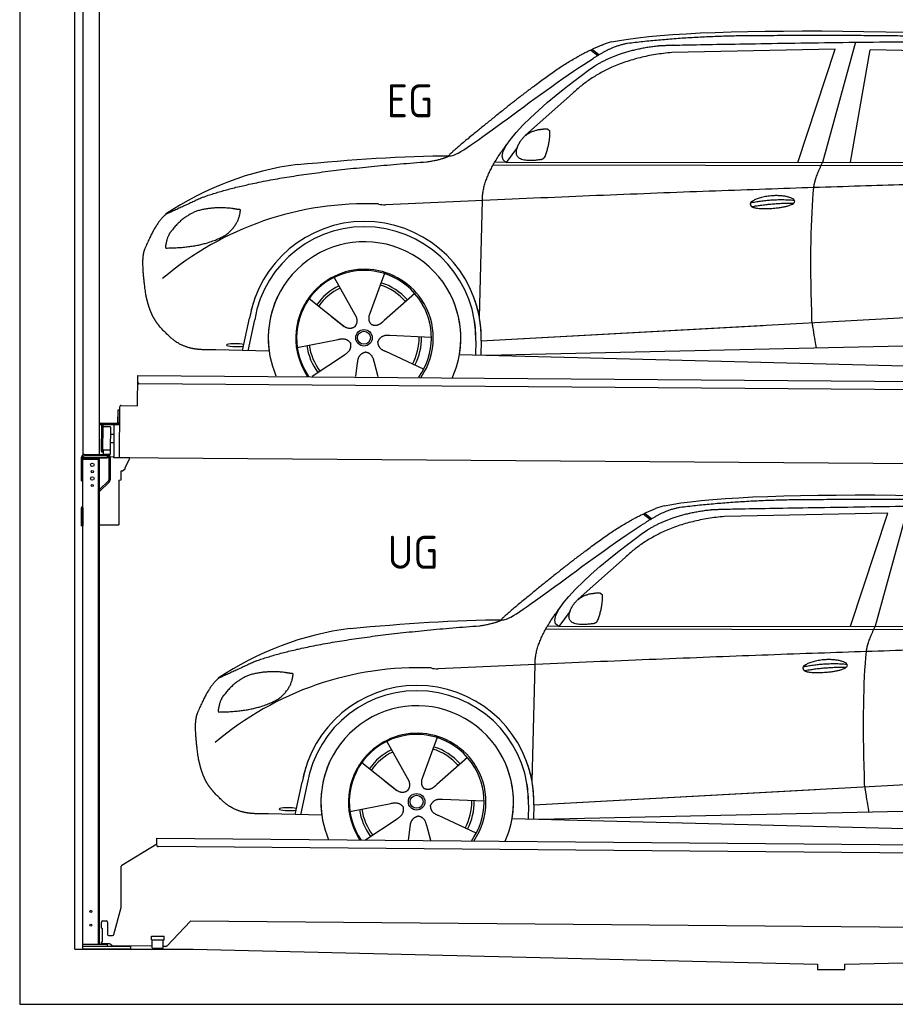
# Model space of a CAD drawing. Header units: millimetres. Extents: x -411 to 6777, y 0 to 6077.
# Tile 1 of 6: x 0 to 3183, y 0 to 3581. Entities that reach past the tile are written whole.
import ezdxf

# ---------------------------------------------------------------- set-up
doc = ezdxf.new("R2010")
doc.units = ezdxf.units.MM
for name, color, linetype, lineweight in [('car', 10, 'Continuous', 25), ('Gebäude', 7, 'Continuous', 25), ('Logo', 7, 'Continuous', 25), ('Plattform', 7, 'Continuous', 25), ('Ständer hinten', 7, 'Continuous', 25)]:
    doc.layers.add(name, color=color, linetype=linetype, lineweight=lineweight)
doc.styles.get("Standard").update_dxf_attribs({"font": 'ISOCP.SHX'})

# ---------------------------------------------------------------- blocks, each defined once
blk = doc.blocks.new('UG Plattfrom Gl550')
at = {"layer": 'Plattform'}
for p, q in [((371.8, 506.3), (498.1, 583.5)), ((498.1, 578.8), (498.2, 597.8)), ((498.2, 597.8), (498.3, 603.8)), ((498.3, 603.8), (5435.1, 560.7)), ((5429.8, 530.7), (503, 573.7)), ((368.7, 352.3), (369.4, 502.1)), ((342.2, 253.9), (368.7, 352.3)), ((297.4, 276.5), (297.6, 298.5)), ((302.6, 303.5), (314.6, 303.4)), ((319.6, 298.3), (319.2, 255.3)), ((621.4, 302.7), (535.3, 212)), ((5347, 261.5), (621.4, 302.7)), ((297.4, 276.5), (299.7, 276.5)), ((299.7, 276.5), (299.3, 225.5)), ((296.9, 220.5), (297, 225.5)), ((325.2, 220.3), (296.9, 220.5)), ((299.3, 225.5), (297, 225.5)), ((324.2, 250.3), (337.3, 250.2)), ((335.5, 213.3), (328.3, 219.2)), ((479.6, 234.9), (479.7, 247.9)), ((479.6, 234.9), (524.6, 234.5)), ((479.7, 247.9), (524.7, 247.5)), ((481.8, 204.9), (482.1, 234.9)), ((521.8, 204.6), (522.1, 234.6)), ((524.6, 234.5), (524.7, 247.5)), ((481.8, 210.9), (338.6, 212.2)), ((481.8, 204.9), (521.8, 204.6)), ((531.7, 210.5), (521.8, 210.6))]:
    blk.add_line(p, q, dxfattribs=at)
for centre, start, end in [((503.1, 578.7), 179.5, 269.5), ((374.4, 502.1), 121.4261, 179.5), ((302.6, 298.5), 89.5, 179.5), ((314.6, 298.4), 359.5, 89.5), ((324.2, 255.3), 179.5, 269.5), ((337.4, 255.2), 269.5, 344.9258), ((325.1, 215.3), 50.8402, 89.5), ((338.6, 217.2), 230.8402, 269.5), ((531.7, 215.5), 269.5, 316.4902)]:
    blk.add_arc(centre, 5, start, end, dxfattribs=at)
blk = doc.blocks.new('Palette EG Gl550')
at = {"layer": 'Plattform'}
for p, q in [((428.6, 2177), (429.5, 2287)), ((429.5, 2287), (5467.3, 2248)), ((5462.1, 2218), (434.2, 2257)), ((356.5, 2160.3), (356.1, 2114.3)), ((363.5, 2160.2), (356.5, 2160.3)), ((358.1, 2113.3), (358.5, 2160.3)), ((362.6, 1987.5), (363.6, 2172.5)), ((368.6, 2177.5), (428.6, 2177)), ((354.1, 2112.3), (292.8, 2112.8)), ((293.1, 2112.8), (293.1, 2107.8)), ((363.1, 2113.2), (358.1, 2113.3)), ((358.2, 2113.3), (363.1, 2113.2)), ((293.1, 2110.8), (355.1, 2110.3)), ((355.1, 2107.3), (293.1, 2107.8)), ((297.3, 2010.5), (298, 2104.5)), ((302, 2104.5), (301.3, 2010.5)), ((330, 2099.4), (329.3, 2015.2)), ((342.6, 2107.4), (341.7, 1987.7)), ((355.1, 2107.3), (355.1, 2110.3)), ((342.1, 2041.7), (329.5, 2041.8)), ((342.3, 2071.9), (329.8, 2072.3)), ((328.9, 2015), (303.9, 2015)), ((303.9, 2015), (303.9, 2000)), ((328.9, 2015), (303.9, 2015)), ((303.9, 2015), (303.9, 2000)), ((328.9, 2015), (328.9, 2000)), ((328.9, 2015), (328.9, 2000)), ((303.9, 2000), (328.9, 2000)), ((328.9, 2000), (303.9, 2000)), ((5465, 1948), (341.7, 1987.7))]:
    blk.add_line(p, q, dxfattribs=at)
for centre, radius, start, end in [((434.3, 2262), 5, 179.556, 269.556), ((368.6, 2172.5), 5, 89.556, 179.556), ((354.1, 2114.3), 2.01, 269.7445, 359.3674), ((355.1, 2113.3), 3, 269.7663, 359.5554), ((355.1, 2113.3), 6, 269.556, 359.556), ((355.1, 2113.3), 6, 269.5566, 359.5553), ((300, 2104.5), 2, 359.3444, 179.3444), ((302.4, 2100.4), 0.4, 179.3444, 271.7264), ((313.4, 1773.4), 326.8, 87.1681, 91.938), ((329.6, 2099.4), 0.4, 359.3444, 86.9565), ((299.3, 2010.5), 2, 179.3444, 359.3444), ((301.7, 2014.6), 0.4, 86.9623, 179.3444), ((302.7, 2023.3), 8.39, 263.3001, 278.0521), ((328.9, 2015.2), 0.4, 267.6536, 359.3444)]:
    blk.add_arc(centre, radius, start, end, dxfattribs=at)
blk = doc.blocks.new('Ständer hinten')
at = {"layer": 'Ständer hinten'}
for p, q in [((229.9, 5012), (229.9, 1998.6)), ((229.9, 5012), (289.9, 5012)), ((289.9, 2000), (289.9, 5012)), ((289.9, 4892), (312.9, 4892)), ((312.9, 4892), (312.9, 4390.7)), ((312.9, 4390.7), (289.9, 4391)), ((230, 1990), (230, 1987)), ((230, 1987), (318.9, 1987)), ((318.9, 1995), (235, 1995)), ((318.9, 1995), (318.9, 1987))]:
    blk.add_line(p, q, dxfattribs=at)
blk = doc.blocks.new('Car_EG')
at = {"layer": 'car'}
for p, q in [((2081.3, 3473.3), (2106.7, 3453.2)), ((3037.9, 3498.8), (2918.5, 3061.9)), ((2075.4, 3470.6), (2101.4, 3450.1)), ((2964.5, 3473), (2370.7, 3461.1)), ((2828.5, 3061.9), (2964.5, 3473)), ((3020.2, 3062), (3091, 3471.1)), ((3792.6, 3454.8), (3091, 3471.1)), ((2009.8, 3312.5), (1839, 3160.1)), ((1809.4, 3117), (1768.3, 3061.3)), ((1721.3, 3052.4), (4364.6, 3049.2)), ((1768.3, 3061.3), (1727, 3062.4)), ((1768.3, 3061.3), (4420.2, 3062.7)), ((1671.2, 2497.6), (1682.3, 2923.1)), ((1325.6, 2657.3), (1310.5, 2615.6)), ((1143.3, 2643.6), (1160.5, 2612.6)), ((1143.5, 2643.6), (1222.8, 2499.9)), ((1310.5, 2615.6), (1273.2, 2512.5)), ((1435.9, 2585.1), (1325, 2487)), ((1052.3, 2566.4), (1171, 2472.3)), ((1671.2, 2497.6), (1672.8, 2558.3)), ((1273.2, 2512.5), (1269.4, 2502.2)), ((1677.7, 2413), (3547.7, 2515.1)), ((810, 2377.3), (835.6, 2494.9)), ((854.1, 2489.5), (829.5, 2376.7)), ((1133.8, 2501.8), (1180.1, 2465.1)), ((1677.7, 2413), (2701.8, 2469)), ((1009, 2388.8), (1157.7, 2417.7)), ((1496.5, 2425.5), (1345.2, 2431.8)), ((1658.1, 2412.4), (1656.8, 2362)), ((1677.7, 2413), (1676.5, 2361.5)), ((1697, 2360.9), (3582.9, 2402.3)), ((907, 2374.7), (712.8, 2379.9)), ((1468.3, 2309.5), (1331, 2373.5)), ((1598.6, 2363.5), (3647.1, 2310.1)), ((1063.5, 2284.5), (1180.5, 2362.2)), ((1222.2, 2283.1), (1228.3, 2332.6)), ((1303.4, 2282.4), (1288.2, 2337.1))]:
    blk.add_line(p, q, dxfattribs=at)
for radius in [30.1, 23.6]:
    blk.add_circle((1251.5, 2423.8), radius, dxfattribs=at)
for centre, radius, start, end in [((2188.5, 3329.2), 174.5, 102.3489, 113.0153), ((1156.1, 1941.5), 1122.3, 97.5147, 123.9129), ((1259.2, 1770.1), 1141.2, 87.724, 130.3913), ((1332, 3024.5), 117.4, 256.4608, 268.6636), ((1253.6, 2422.9), 424.2, 10.1481, 170.2223), ((1253.4, 2422.7), 404.8, 358.5419, 170.499), ((1253.6, 2422.9), 350, 350.2258, 187.9239), ((1251.5, 2423.8), 245, 51.7123, 188.2101), ((1253.6, 2422.9), 250, 34.003, 143.5989), ((1251.5, 2423.8), 245, 30.221, 72.4019), ((1251.5, 2423.8), 200.6, 41.1155, 72.9111), ((1251.5, 2423.8), 209.6, 41.1302, 72.8747), ((1251.5, 2423.8), 209.6, 115.7372, 144.8747), ((1251.5, 2423.8), 200.6, 115.5705, 145.0215), ((1253.6, 2422.9), 424.2, 158.9384, 170.2223), ((1253.6, 2422.9), 350, 154.4856, 203.0931), ((1253.6, 2422.9), 350, 154.4856, 157.347), ((1253.6, 2422.9), 250, 143.5989, 213.5789), ((1251.5, 2423.8), 245, 144.4019, 214.6129), ((1253.6, 2422.9), 250, 143.5989, 147.9713), ((1251.5, 2423.8), 245, 143.0042, 147.4925), ((1251.5, 2423.8), 200.6, 41.1155, 44.3784), ((1251.5, 2423.8), 245, 324.3871, 34.5977), ((1253.6, 2422.9), 250, 325.4211, 34.003), ((1253.6, 2422.9), 250, 29.7422, 34.003), ((1253.6, 2422.9), 350, 350.2258, 23.1163), ((1253.6, 2422.9), 424.2, 358.6661, 18.6635), ((1253.6, 2422.9), 350, 335.9069, 11.3993), ((1253.6, 2422.9), 404.6, 358.5068, 9.6777), ((1253.6, 2422.9), 424.2, 358.6661, 9.1695), ((1251.5, 2423.8), 200.6, 331.5904, 1.0215), ((1251.5, 2423.8), 209.6, 331.7372, 0.8747), ((1251.5, 2423.8), 209.6, 187.7372, 216.8747), ((1251.5, 2423.8), 200.6, 187.5904, 217.0215)]:
    blk.add_arc(centre, radius, start, end, dxfattribs=at)
blk.add_ellipse((785.5, 2396.9), major_axis=(33.6, -0.3), ratio=0.157274, start_param=0.513473, end_param=5.704241, dxfattribs=at)
for points, degree in [([(2151.2, 3499.7), (2438.8, 3561.3), (3323.8, 3548), (4495.8, 3484.7)], 3), ([(2681.9, 3522.1), (2439, 3522), (2209.6, 3494.1)], 2), ([(3646, 3507.4), (3297.8, 3526.8), (2681.9, 3522.1)], 2), ([(1866.9, 3336.8), (2008, 3447.1), (2120.2, 3489.8)], 2), ([(2209.6, 3494.1), (2153.4, 3485.1), (2085, 3439.8)], 2), ([(2091.3, 3413.1), (2185.1, 3470.8), (2320.7, 3486)], 2), ([(1568.6, 3085.8), (1604.3, 3082), (1906.5, 3330.9), (2085, 3439.8)], 3), ([(2370.7, 3461.1), (2146.6, 3441.8), (2009.8, 3312.5)], 2), ([(1768.3, 3061.3), (1685.3, 3101.4), (1979.2, 3337.7), (2091.3, 3413.1)], 3), ([(1866.9, 3336.8), (1785.8, 3276.3), (1683.4, 3192.9), (1554.1, 3087.7), (1560, 3085.7)], 4), ([(1817.6, 3134.6), (1834.1, 3164.9), (1876.9, 3179)], 2), ([(1876.9, 3179), (1905.6, 3184.7), (1918.5, 3183.5)], 2), ([(1908.1, 3079.4), (1929.6, 3132.4), (1927, 3177.3)], 2), ([(1918.5, 3183.5), (1924.5, 3177.4), (1927, 3177.3)], 2), ([(1682.3, 2923.1), (1679.9, 3006.7), (1768.8, 3124)], 2), ([(1894.6, 3071.7), (1772.4, 3053), (1817.6, 3134.6)], 2), ([(1009.4, 3054.2), (1205.7, 3072.1), (1390.9, 3085.2), (1568.6, 3085.8)], 3), ([(1480.7, 3063.9), (1533.9, 3071.8), (1559.7, 3084.7)], 2), ([(1894.6, 3071.7), (1900.7, 3073.5), (1908.1, 3079.4)], 2), ([(667.1, 2935.4), (903.7, 3022), (1480.7, 3063.9)], 2), ([(2886.6, 2970), (2889.7, 3001), (2918.5, 3061.9)], 2), ([(4638.8, 2991), (3762.4, 3019.4), (1329.3, 2907.2)], 2), ([(667.1, 2935.4), (532.9, 2873.5)], 1), ([(2656.5, 2914.7), (2732, 2930.9), (2815.5, 2924.4)], 2), ([(2661.4, 2900.8), (2735.6, 2914.7), (2813.5, 2913.3)], 2), ([(532.9, 2873.5), (498.2, 2850.8), (453.2, 2743.7)], 2), ([(643.1, 2884.4), (590.8, 2863.7), (552.7, 2813.7)], 2), ([(770, 2894.2), (702.5, 2901.9), (643.1, 2884.4)], 2), ([(752.9, 2800.7), (798.9, 2837.7), (802.6, 2889.5)], 2), ([(802.6, 2889.5), (784.9, 2891.6), (770, 2894.2)], 2), ([(552.7, 2813.7), (534.5, 2793.9), (529.7, 2752.6)], 2), ([(531, 2750.3), (675.7, 2750.9), (752.9, 2800.7)], 2), ([(453.2, 2743.7), (446.7, 2727.8), (444.7, 2699.3), (445.7, 2666.9), (456.9, 2583.7)], 4), ([(529.7, 2752.6), (533.1, 2752.5), (531, 2750.3)], 2), ([(1171, 2472.3), (1194.3, 2450.4), (1217.6, 2463.8)], 2), ([(1157.7, 2417.7), (1188.4, 2426.4), (1203, 2403.9)], 2), ([(1180.5, 2362.2), (1208.5, 2377.6), (1203, 2403.9)], 2), ([(1331, 2373.5), (1301, 2384.5), (1302.5, 2411.3)], 2), ([(1345.2, 2431.8), (1313.5, 2435.8), (1302.5, 2411.3)], 2), ([(1228.3, 2332.6), (1229.5, 2364.6), (1255.5, 2371.5)], 2), ([(1288.2, 2337.1), (1282.2, 2368.5), (1255.5, 2371.5)], 2)]:
    blk.add_open_spline(points, degree=degree, dxfattribs=at)
for points, degree, knots in [([(2320.7, 3486), (2347.3, 3488), (2486.7, 3489.9), (3508.2, 3510), (4128.4, 3503.6), (4583.8, 3331), (4560.1, 3157.3)], 4, [0.0821318, 0.0821318, 0.0821318, 0.0821318, 0.0821318, 0.258851, 0.508851, 1, 1, 1, 1, 1]), ([(2656.5, 2914.7), (2660.7, 2919.8), (2681.9, 2935.9), (2764.7, 2955.3), (2879.8, 2918.1), (2770.8, 2890.5), (2686, 2891.9), (2651.7, 2895.8), (2656.5, 2914.7)], 5, [0, 0, 0, 0, 0, 0, 0.300106, 0.500106, 0.700106, 1, 1, 1, 1, 1, 1]), ([(2880.4, 2478.7), (2879.9, 2492.3), (2879.5, 2505.6), (2879.1, 2518.8), (2873.5, 2708.7), (2876, 2859.1), (2886.6, 2970)], 3, [0, 0, 0, 0, 0.064923, 0.064923, 0.064923, 1, 1, 1, 1]), ([(456.9, 2583.7), (457.7, 2579.5), (458.6, 2575.3), (459.5, 2571.1), (460.5, 2567.1), (464, 2552.3), (468, 2538.6), (472.4, 2526.1), (477.3, 2514.8)], 4, [0.4914944, 0.4914944, 0.4914944, 0.4914944, 0.4914944, 0.5422469, 0.5422469, 0.5422469, 0.5422469, 0.728655, 0.728655, 0.728655, 0.728655, 0.728655]), ([(476.9, 2515.5), (478.3, 2512.3), (479.7, 2509.2), (481.1, 2506.2), (482.6, 2503.3), (488.2, 2492.2), (494.2, 2482.8), (500.4, 2474.9), (506.9, 2467.4)], 4, [0.7288005, 0.7288005, 0.7288005, 0.7288005, 0.7288005, 0.7843928, 0.7843928, 0.7843928, 0.7843928, 1, 1, 1, 1, 1]), ([(1222.8, 2499.9), (1224.5, 2495.8), (1225.5, 2491.8), (1225.8, 2487.9), (1226.4, 2479.3), (1223.7, 2471.3), (1217.6, 2463.8)], 3, [0.2167758, 0.2167758, 0.2167758, 0.2167758, 0.4600873, 0.4600873, 0.4600873, 1, 1, 1, 1]), ([(1269.4, 2502.2), (1268.8, 2499), (1268.5, 2496), (1268.6, 2493.1), (1269, 2490.3), (1269.7, 2484.5), (1271.7, 2479.2), (1275.3, 2474.6), (1280.2, 2471.6)], 4, [0.3191838, 0.3191838, 0.3191838, 0.3191838, 0.3191838, 0.5438253, 0.5438253, 0.5438253, 0.5438253, 1, 1, 1, 1, 1]), ([(1325, 2487), (1325, 2487), (1325, 2487), (1325, 2487), (1325, 2487), (1315.9, 2477.3), (1305.2, 2467.4), (1290.9, 2465), (1280.2, 2471.6)], 4, [-0.000003, -0.000003, -0.000003, -0.000003, -0.000003, 0, 0, 0, 0, 1, 1, 1, 1, 1]), ([(2880.4, 2478.7), (2881, 2474), (2881.7, 2469.5), (2882.4, 2465.2), (2883, 2461.2), (2883.5, 2457.3), (2884.1, 2453.5), (2888.6, 2423.3), (2892.2, 2401.2), (2894.7, 2387.2)], 3, [-0.000011, -0.000011, -0.000011, -0.000011, 0.107576, 0.107576, 0.107576, 0.206414, 0.206414, 0.206414, 1, 1, 1, 1]), ([(712.8, 2379.9), (688.1, 2380.6), (632.5, 2377), (596.4, 2390.9), (552.8, 2416), (506.9, 2467.4)], 4, [0, 0, 0, 0, 0, 0.597866, 1, 1, 1, 1, 1])]:
    blk.add_open_spline(points, degree=degree, knots=knots, dxfattribs=at)
blk = doc.blocks.new('Car_147')
at = {"layer": 'car'}
for p, q in [((3229.2, 1811.5), (3109.9, 1374.6)), ((2266.8, 1783.3), (2292.7, 1762.8)), ((2272.6, 1786), (2298, 1765.9)), ((3155.8, 1785.7), (2562, 1773.8)), ((3019.9, 1374.6), (3155.8, 1785.7)), ((2201.2, 1625.2), (2030.4, 1472.8)), ((2000.7, 1429.7), (1959.6, 1374)), ((1912.6, 1365.1), (4556, 1361.9)), ((1959.6, 1374), (1918.4, 1375.1)), ((1959.6, 1374), (4611.6, 1375.4)), ((1862.5, 810.3), (1873.6, 1235.8)), ((1517, 970), (1501.9, 928.3)), ((1334.7, 956.3), (1351.9, 925.3)), ((1334.8, 956.3), (1414.2, 812.6)), ((1501.9, 928.3), (1464.5, 825.2)), ((1627.3, 897.8), (1516.3, 799.7)), ((1243.7, 879.1), (1362.3, 785)), ((1862.5, 810.3), (1864.1, 871)), ((1464.5, 825.2), (1460.7, 814.9)), ((1869, 725.7), (3739, 827.8)), ((1001.4, 690), (1027, 807.6)), ((1045.5, 802.2), (1020.9, 689.4)), ((1325.2, 814.5), (1371.4, 777.8)), ((1869, 725.7), (2893.1, 781.7)), ((1200.4, 701.5), (1349, 730.4)), ((1687.9, 738.2), (1536.6, 744.5)), ((1849.4, 725.1), (1848.1, 674.7)), ((1869, 725.7), (1867.8, 674.2)), ((1098.3, 687.4), (904.1, 692.6)), ((1659.6, 622.2), (1522.4, 686.2)), ((1888.4, 673.6), (3774.2, 715)), ((1254.9, 597.2), (1371.8, 674.9)), ((1413.6, 595.8), (1419.7, 645.3)), ((1494.8, 595.1), (1479.5, 649.8)), ((1789.9, 676.2), (3838.5, 622.8))]:
    blk.add_line(p, q, dxfattribs=at)
for radius in [30.1, 23.6]:
    blk.add_circle((1442.9, 736.5), radius, dxfattribs=at)
for centre, radius, start, end in [((2379.8, 1641.9), 174.5, 102.3489, 113.0153), ((1347.5, 254.1), 1122.3, 97.5147, 123.9129), ((1450.6, 82.8), 1141.2, 87.724, 130.3913), ((1523.4, 1337.2), 117.4, 256.4608, 268.6636), ((1445, 735.6), 424.2, 10.1481, 170.2223), ((1444.7, 735.4), 404.8, 358.5419, 170.499), ((1445, 735.6), 350, 350.2258, 187.9239), ((1442.9, 736.5), 245, 51.7123, 188.2101), ((1445, 735.6), 250, 34.003, 143.5989), ((1442.9, 736.5), 245, 30.221, 72.4019), ((1442.9, 736.5), 209.6, 41.1302, 72.8747), ((1442.9, 736.5), 209.6, 115.7372, 144.8747), ((1442.9, 736.5), 200.6, 115.5705, 145.0215), ((1442.9, 736.5), 200.6, 41.1155, 72.9111), ((1445, 735.6), 424.2, 158.9384, 170.2223), ((1445, 735.6), 350, 154.4856, 203.0931), ((1445, 735.6), 350, 154.4856, 157.347), ((1445, 735.6), 250, 143.5989, 213.5789), ((1442.9, 736.5), 245, 144.4019, 214.6129), ((1445, 735.6), 250, 143.5989, 147.9713), ((1442.9, 736.5), 245, 143.0042, 147.4925), ((1442.9, 736.5), 200.6, 41.1155, 44.3784), ((1442.9, 736.5), 245, 324.3871, 34.5977), ((1445, 735.6), 250, 325.4211, 34.003), ((1445, 735.6), 250, 29.7422, 34.003), ((1445, 735.6), 350, 350.2258, 23.1163), ((1445, 735.6), 424.2, 358.6661, 18.6635), ((1445, 735.6), 350, 335.9069, 11.3993), ((1445, 735.6), 404.6, 358.5068, 9.6777), ((1445, 735.6), 424.2, 358.6661, 9.1695), ((1442.9, 736.5), 200.6, 331.5904, 1.0215), ((1442.9, 736.5), 209.6, 331.7372, 0.8747), ((1442.9, 736.5), 209.6, 187.7372, 216.8747), ((1442.9, 736.5), 200.6, 187.5904, 217.0215)]:
    blk.add_arc(centre, radius, start, end, dxfattribs=at)
blk.add_ellipse((976.9, 709.6), major_axis=(33.6, -0.3), ratio=0.157274, start_param=0.513473, end_param=5.704241, dxfattribs=at)
for points, degree in [([(2342.5, 1812.4), (2630.1, 1874), (3515.1, 1860.7), (4687.1, 1797.4)], 3), ([(2873.2, 1834.8), (2630.4, 1834.7), (2401, 1806.8)], 2), ([(3837.4, 1820.1), (3489.2, 1839.5), (2873.2, 1834.8)], 2), ([(2058.2, 1649.5), (2199.3, 1759.8), (2311.6, 1802.5)], 2), ([(2401, 1806.8), (2344.7, 1797.8), (2276.3, 1752.5)], 2), ([(2282.7, 1725.8), (2376.5, 1783.5), (2512.1, 1798.7)], 2), ([(2562, 1773.8), (2337.9, 1754.5), (2201.2, 1625.2)], 2), ([(1760, 1398.5), (1795.6, 1394.7), (2097.9, 1643.6), (2276.3, 1752.5)], 3), ([(1959.6, 1374), (1876.6, 1414.1), (2170.6, 1650.4), (2282.7, 1725.8)], 3), ([(2058.2, 1649.5), (1977.1, 1589), (1874.8, 1505.6), (1745.4, 1400.4), (1751.4, 1398.4)], 4), ([(2009, 1447.3), (2025.5, 1477.6), (2068.2, 1491.7)], 2), ([(2068.2, 1491.7), (2096.9, 1497.4), (2109.8, 1496.2)], 2), ([(2099.5, 1392.1), (2120.9, 1445.1), (2118.3, 1490)], 2), ([(2109.8, 1496.2), (2115.9, 1490.1), (2118.3, 1490)], 2), ([(1873.6, 1235.8), (1871.3, 1319.4), (1960.2, 1436.7)], 2), ([(2086, 1384.4), (1963.8, 1365.7), (2009, 1447.3)], 2), ([(1200.7, 1366.9), (1397, 1384.8), (1582.2, 1397.9), (1760, 1398.5)], 3), ([(1672.1, 1376.6), (1725.2, 1384.5), (1751.1, 1397.4)], 2), ([(858.5, 1248.1), (1095.1, 1334.7), (1672.1, 1376.6)], 2), ([(2086, 1384.4), (2092, 1386.2), (2099.5, 1392.1)], 2), ([(3077.9, 1282.7), (3081.1, 1313.7), (3109.9, 1374.6)], 2), ([(4830.2, 1303.7), (3953.8, 1332.1), (1520.6, 1219.9)], 2), ([(858.5, 1248.1), (724.2, 1186.2)], 1), ([(2847.8, 1227.4), (2923.4, 1243.6), (3006.8, 1237.1)], 2), ([(2852.8, 1213.5), (2926.9, 1227.4), (3004.8, 1226)], 2), ([(724.2, 1186.2), (689.6, 1163.5), (644.6, 1056.4)], 2), ([(834.4, 1197.1), (782.1, 1176.4), (744.1, 1126.4)], 2), ([(961.4, 1206.9), (893.8, 1214.6), (834.4, 1197.1)], 2), ([(944.2, 1113.4), (990.3, 1150.4), (994, 1202.2)], 2), ([(994, 1202.2), (976.3, 1204.3), (961.4, 1206.9)], 2), ([(744.1, 1126.4), (725.8, 1106.6), (721.1, 1065.3)], 2), ([(722.4, 1063), (867.1, 1063.6), (944.2, 1113.4)], 2), ([(644.6, 1056.4), (638.1, 1040.5), (636, 1012), (637.1, 979.6), (648.2, 896.4)], 4), ([(721.1, 1065.3), (724.5, 1065.2), (722.4, 1063)], 2), ([(1362.3, 785), (1385.6, 763.1), (1409, 776.5)], 2), ([(1349, 730.4), (1379.8, 739.1), (1394.4, 716.6)], 2), ([(1371.8, 674.9), (1399.8, 690.3), (1394.4, 716.6)], 2), ([(1522.4, 686.2), (1492.4, 697.2), (1493.9, 724)], 2), ([(1536.6, 744.5), (1504.9, 748.5), (1493.9, 724)], 2), ([(1419.7, 645.3), (1420.9, 677.3), (1446.8, 684.2)], 2), ([(1479.5, 649.8), (1473.5, 681.2), (1446.8, 684.2)], 2)]:
    blk.add_open_spline(points, degree=degree, dxfattribs=at)
for points, degree, knots in [([(2512.1, 1798.7), (2538.6, 1800.7), (2678.1, 1802.6), (3699.5, 1822.7), (4319.8, 1816.3), (4775.2, 1643.7), (4751.5, 1470)], 4, [0.0821318, 0.0821318, 0.0821318, 0.0821318, 0.0821318, 0.258851, 0.508851, 1, 1, 1, 1, 1]), ([(2847.8, 1227.4), (2852.1, 1232.5), (2873.2, 1248.6), (2956.1, 1268), (3071.1, 1230.8), (2962.2, 1203.2), (2877.4, 1204.6), (2843.1, 1208.5), (2847.8, 1227.4)], 5, [0, 0, 0, 0, 0, 0, 0.300106, 0.500106, 0.700106, 1, 1, 1, 1, 1, 1]), ([(3071.7, 791.4), (3071.2, 805), (3070.8, 818.3), (3070.4, 831.5), (3064.8, 1021.4), (3067.3, 1171.8), (3077.9, 1282.7)], 3, [0, 0, 0, 0, 0.064923, 0.064923, 0.064923, 1, 1, 1, 1]), ([(648.2, 896.4), (649.1, 892.2), (650, 888), (650.9, 883.8), (651.9, 879.8), (655.4, 865), (659.4, 851.3), (663.8, 838.8), (668.6, 827.5)], 4, [0.4914944, 0.4914944, 0.4914944, 0.4914944, 0.4914944, 0.5422469, 0.5422469, 0.5422469, 0.5422469, 0.728655, 0.728655, 0.728655, 0.728655, 0.728655]), ([(668.3, 828.2), (669.7, 825), (671.1, 821.9), (672.5, 818.9), (673.9, 816), (679.6, 804.9), (685.5, 795.5), (691.8, 787.6), (698.3, 780.1)], 4, [0.7288005, 0.7288005, 0.7288005, 0.7288005, 0.7288005, 0.7843928, 0.7843928, 0.7843928, 0.7843928, 1, 1, 1, 1, 1]), ([(1414.2, 812.6), (1415.9, 808.5), (1416.8, 804.5), (1417.1, 800.6), (1417.8, 792), (1415.1, 784), (1409, 776.5)], 3, [0.2167758, 0.2167758, 0.2167758, 0.2167758, 0.4600873, 0.4600873, 0.4600873, 1, 1, 1, 1]), ([(1460.7, 814.9), (1460.2, 811.7), (1459.9, 808.7), (1460, 805.8), (1460.3, 803), (1461.1, 797.2), (1463.1, 791.9), (1466.6, 787.3), (1471.5, 784.3)], 4, [0.3191838, 0.3191838, 0.3191838, 0.3191838, 0.3191838, 0.5438253, 0.5438253, 0.5438253, 0.5438253, 1, 1, 1, 1, 1]), ([(1516.3, 799.7), (1516.3, 799.7), (1516.3, 799.7), (1516.3, 799.7), (1516.3, 799.7), (1507.2, 790), (1496.6, 780.1), (1482.3, 777.7), (1471.5, 784.3)], 4, [-0.000003, -0.000003, -0.000003, -0.000003, -0.000003, 0, 0, 0, 0, 1, 1, 1, 1, 1]), ([(3071.7, 791.4), (3072.4, 786.7), (3073.1, 782.2), (3073.7, 777.9), (3074.3, 773.9), (3074.9, 770), (3075.5, 766.2), (3080, 736), (3083.5, 713.9), (3086, 699.9)], 3, [-0.000011, -0.000011, -0.000011, -0.000011, 0.107576, 0.107576, 0.107576, 0.206414, 0.206414, 0.206414, 1, 1, 1, 1]), ([(904.1, 692.6), (879.5, 693.3), (823.8, 689.7), (787.8, 703.6), (744.1, 728.7), (698.3, 780.1)], 4, [0, 0, 0, 0, 0, 0.597866, 1, 1, 1, 1, 1])]:
    blk.add_open_spline(points, degree=degree, knots=knots, dxfattribs=at)
blk = doc.blocks.new('Gebäude_330_GT180')
at = {"layer": 'Gebäude'}
for p, q in [((0, 5500), (0, 0)), ((200, 200), (200, 5300)), ((200, 200), (630.1, 200)), ((630.1, 200), (2900, 146.1)), ((3000, 146.1), (5231.6, 200)), ((2900, 146.1), (2900, 126.1)), ((3000, 126.1), (3000, 146.1)), ((2900, 126.1), (3000, 126.1)), ((0, 0), (5900, 0))]:
    blk.add_line(p, q, dxfattribs=at)
blk = doc.blocks.new('Ständer_hinten_180')
at = {"layer": 'Ständer hinten'}
for p, q in [((225, 1904), (225, 1990)), ((230, 200), (230, 1990)), ((319, 1987), (230, 1987)), ((230, 1982), (290, 1982)), ((235, 2000), (319, 2000)), ((319, 1995), (235, 1995)), ((285, 1982), (285, 218)), ((290, 218), (290, 1987)), ((319, 1987), (319, 1995)), ((324, 1990), (324, 1907.2)), ((329, 1990), (328.9, 1907.1)), ((341.8, 1989.5), (329, 1990.6)), ((341.8, 1987.7), (341.8, 1989.5)), ((399.8, 1987.2), (341.8, 1987.7)), ((383, 1951.9), (399.7, 1982.7)), ((399.7, 1982.7), (399.8, 1987.2)), ((369, 1907), (369, 1940.5)), ((369, 1940.5), (374, 1940.5)), ((374, 1940.5), (382.9, 1947.4)), ((382.9, 1947.4), (383, 1947.8)), ((383, 1947.8), (383, 1951.9)), ((225, 1904), (230, 1904)), ((290, 1872.1), (322.5, 1903.6)), ((325.9, 1900), (290, 1865.2)), ((360, 1906.3), (369, 1907)), ((360, 1906.3), (360, 1744)), ((230, 1804.9), (225, 1804.9)), ((225, 1740), (225, 1804.9)), ((228.1, 1812.1), (230, 1814)), ((230, 1804.9), (230, 1740)), ((225, 1740), (230, 1740)), ((290, 1744), (360, 1744)), ((319, 218), (230, 218)), ((319, 210), (319, 218)), ((404, 210), (230, 210)), ((404, 200), (230, 200)), ((404, 200), (404, 210))]:
    blk.add_line(p, q, dxfattribs=at)
for centre, radius in [((264, 1962), 6.5), ((264, 1937), 3.7), ((264, 1912), 6.5), ((264, 1887), 3.7), ((258.6, 338), 3.7), ((258.6, 288), 3.7)]:
    blk.add_circle(centre, radius, dxfattribs=at)
for centre, radius, start, end in [((235, 1990), 10, 90, 180), ((235, 1990), 5, 90, 180), ((319, 1990), 10, 0.0086, 89.9915), ((319, 1990), 5, 0, 90), ((319, 1907.2), 5, 314.0428, 0), ((318.9, 1907.1), 10, 314.1186, 0), ((235, 1804.9), 10, 134.1186, 180)]:
    blk.add_arc(centre, radius, start, end, dxfattribs=at)

msp = doc.modelspace()

# ---------------------------------------------------------------- block references
for name in ['Gebäude_330_GT180', 'Car_EG', 'Palette EG Gl550', 'Ständer_hinten_180', 'Car_147', 'UG Plattfrom Gl550']:
    msp.add_blockref(name, (0, 0))
at = {"layer": 'Ständer hinten'}
msp.add_blockref('Ständer hinten', (0, 0), dxfattribs=at)

# ---------------------------------------------------------------- texts
msp.add_text('UG', height=120).set_placement((1337.66, 1583.58))
at = {"layer": 'Logo'}
msp.add_text('EG', height=120, dxfattribs=at).set_placement((1334, 3225.32))

doc.saveas('drawing.dxf')
